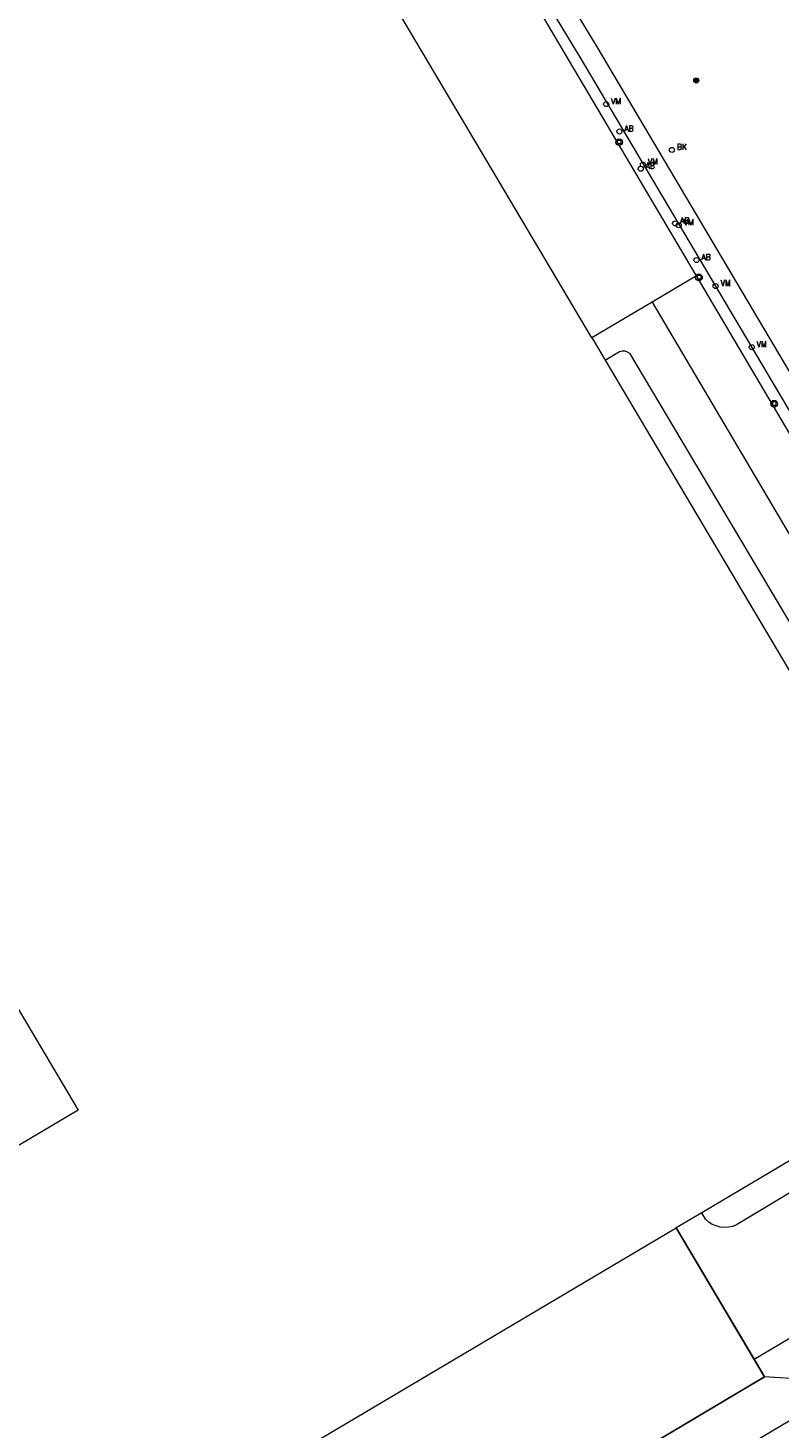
# Model space of a CAD drawing. Header units: metres. Extents: x 138165 to 154469, y 480134 to 494189.
# Tile 88 of 256: x 145655 to 145729, y 485418 to 485556. Entities that reach past the tile are written whole.
import ezdxf

# ---------------------------------------------------------------- set-up
doc = ezdxf.new("R2010")
doc.units = ezdxf.units.M
doc.header["$LTSCALE"] = 0.001
doc.header["$MEASUREMENT"] = 0
for name, color, linetype, lineweight in [('TOP-L-terrein schutting raster hek leuning', 7, 'Continuous', 0), ('TOP-L-topo objecten punt', 7, 'Continuous', 0), ('TOP-L-topo objecten vlak', 7, 'Continuous', 0)]:
    doc.layers.add(name, color=color, linetype=linetype, lineweight=lineweight)
doc.styles.add('Style-STANDARD', font='STANDARD.shx')

# ---------------------------------------------------------------- blocks, each defined once
blk = doc.blocks.new('24')
at = {"layer": 'TOP-L-topo objecten punt', "color": 7, "linetype": 'Continuous', "lineweight": 0}
for radius in [0.025, 0.0182, 0.0115, 0.005]:
    blk.add_circle((0, 0), radius, dxfattribs=at)
blk = doc.blocks.new('39')
at = {"layer": 'TOP-L-topo objecten punt', "color": 7, "linetype": 'Continuous', "lineweight": 0}
for p, q in [((0.0175, 0.0175), (-0.0175, 0.0175)), ((-0.0175, 0.0175), (-0.0175, -0.0175)), ((0.0175, 0.0175), (0.0175, -0.0175)), ((0.0175, -0.0175), (-0.0175, -0.0175))]:
    blk.add_line(p, q, dxfattribs=at)
blk.add_circle((0, 0), 0.0332, dxfattribs=at)
blk = doc.blocks.new('72')
at = {"layer": 'TOP-L-topo objecten punt', "color": 7, "linetype": 'Continuous', "lineweight": 0}
blk.add_circle((0, 0), 0.025, dxfattribs=at)
at = {"layer": 'TOP-L-topo objecten punt', "color": 7, "linetype": 'Continuous', "lineweight": 0, "style": 'Style-STANDARD'}
blk.add_text('BK', height=0.06, dxfattribs=at).set_placement((0.0483, 0))
blk = doc.blocks.new('28')
at = {"layer": 'TOP-L-topo objecten punt', "color": 7, "linetype": 'Continuous', "lineweight": 0}
blk.add_circle((0, 0), 0.025, dxfattribs=at)
at = {"layer": 'TOP-L-topo objecten punt', "color": 7, "linetype": 'Continuous', "lineweight": 0, "style": 'Style-STANDARD'}
blk.add_text('VM', height=0.06, dxfattribs=at).set_placement((0.0483, 0))
blk = doc.blocks.new('11')
at = {"layer": 'TOP-L-topo objecten punt', "color": 7, "linetype": 'Continuous', "lineweight": 0}
blk.add_circle((0, 0), 0.025, dxfattribs=at)
at = {"layer": 'TOP-L-topo objecten punt', "color": 7, "linetype": 'Continuous', "lineweight": 0, "style": 'Style-STANDARD'}
blk.add_text('AB', height=0.06, dxfattribs=at).set_placement((0.0483, 0))

msp = doc.modelspace()

# ---------------------------------------------------------------- linework, layer by layer
at = {"layer": 'TOP-L-terrein schutting raster hek leuning', "flags": 128}
msp.add_lwpolyline([(145661.09, 485382.94), (145727.77, 485422.61), (145719.04, 485437.33)], dxfattribs=at)
at = {"layer": 'TOP-L-topo objecten vlak', "flags": 128}
for points in [[(145721.05, 485531.33), (145686.65, 485589.57), (145686.26, 485590.22), (145684.15, 485593.8), (145683.01, 485595.53), (145681.99, 485596.64), (145681.19, 485597.41), (145679.78, 485598.23), (145678.78, 485598.84), (145676.79, 485599.44), (145674.09, 485599.4), (145670.84, 485598.93), (145664.86, 485595.4)], [(145710.72, 485525.22), (145678.89, 485578.9), (145607.93, 485536.83), (145660.02, 485448.96), (145635.25, 485434.27), (145655.7, 485399.78), (145719.04, 485437.33)], [(145742.05, 485501.95), (145711.26, 485553.96), (145698.49, 485575.05)], [(145696.71, 485574.12), (145709.55, 485552.93), (145740.33, 485500.93), (145760.88, 485466.26), (145762.9, 485462.34)], [(145721.05, 485531.33), (145716.66, 485528.73)], [(145761.66, 485462.58), (145721.05, 485531.33)], [(145716.66, 485528.73), (145710.72, 485525.22)], [(145716.66, 485528.73), (145757.47, 485459.66)], [(145710.72, 485525.22), (145710.95, 485524.84), (145712.03, 485523.01)], [(145712.03, 485523.01), (145713.46, 485523.85), (145713.71, 485523.93), (145713.97, 485523.93), (145714.22, 485523.84), (145714.44, 485523.69), (145751.94, 485460.61)], [(145712.03, 485523.01), (145748.81, 485460.97), (145749.78, 485459.33)], [(145746.8, 485453.79), (145721.56, 485438.82)], [(145748.15, 485451.52), (145725.01, 485437.63), (145724.62, 485437.48), (145724.21, 485437.39), (145723.8, 485437.37), (145723.38, 485437.41), (145722.98, 485437.52), (145722.6, 485437.68), (145722.25, 485437.91), (145721.94, 485438.18), (145721.56, 485438.82)], [(145721.56, 485438.82), (145719.04, 485437.33)], [(145719.04, 485437.33), (145726.73, 485424.36)], [(145726.73, 485424.36), (145736.35, 485430.06)], [(145726.73, 485424.36), (145727.77, 485422.61)], [(145727.77, 485422.61), (145670.31, 485388.43)], [(145730.3, 485422.34), (145730.3, 485422.46), (145727.77, 485422.61)], [(145670.47, 485382.87), (145730.29, 485418.36)]]:
    msp.add_lwpolyline(points, dxfattribs=at)

# ---------------------------------------------------------------- block references
at = {"layer": 'TOP-L-topo objecten punt', "xscale": 10, "yscale": 10, "zscale": 10}
for name, p in [('24', (145721.03, 485550.63)), ('28', (145712.13, 485548.29)), ('11', (145713.44, 485545.59)), ('39', (145713.41, 485544.53)), ('72', (145718.63, 485543.77)), ('11', (145715.54, 485541.91)), ('28', (145715.76, 485542.32)), ('11', (145718.94, 485536.51)), ('28', (145719.3, 485536.33)), ('11', (145721.05, 485532.89)), ('39', (145721.29, 485531.18)), ('28', (145722.94, 485530.33)), ('28', (145726.5, 485524.29)), ('39', (145728.71, 485518.71))]:
    msp.add_blockref(name, p, dxfattribs=at)

doc.saveas('drawing.dxf')
